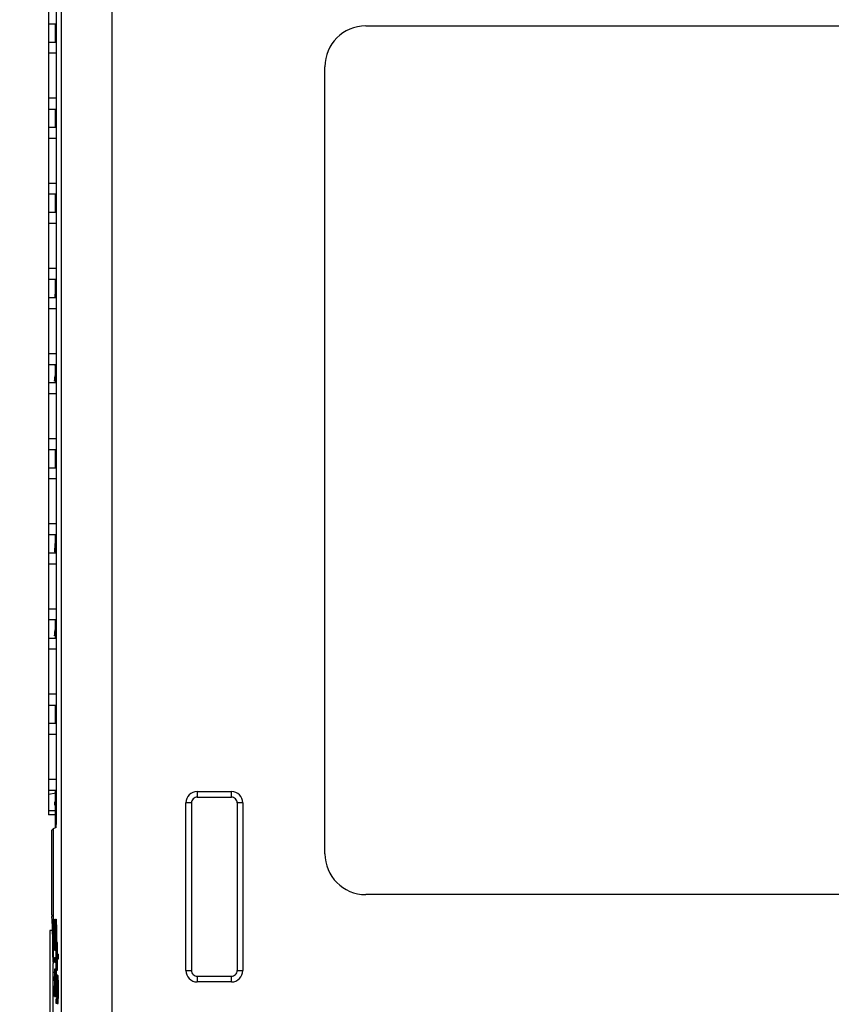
# Model space of a CAD drawing. Header units: inches. Extents: x 0 to 34, y 0 to 22.
# Tile 111 of 129: x 27.2 to 28.7, y 8.8 to 10.5. Entities that reach past the tile are written whole.
import ezdxf

# ---------------------------------------------------------------- set-up
doc = ezdxf.new("R2010")
doc.units = ezdxf.units.IN
doc.header["$LTSCALE"] = 1.87
doc.header["$MEASUREMENT"] = 0
doc.layers.get('0').update_dxf_attribs({"linetype": 'CONTINUOUS'})
doc.layers.add('DIMENSIONS', color=7, linetype='CONTINUOUS')
doc.styles.get("Standard").update_dxf_attribs({"font": 'txt', "width": 0.8})
doc.dimstyles.new('DIMSTYLE_2', dxfattribs={"dimtxt": 0.125, "dimasz": 0.18, "dimexe": 0.18, "dimexo": 0.0625, "dimgap": 0.09, "dimtad": 0, "dimtih": 1, "dimtoh": 1, "dimzin": 4, "dimdsep": 46, "dimtxsty": 'STANDARD', "dimblk": '_FILLED', "dimblk1": '_FILLED', "dimblk2": '_FILLED', "dimcen": 0.09, "dimadec": 0, "dimazin": 0, "dimtp": 0.02, "dimtm": 0.02, "dimtfac": 1, "dimtofl": 0, "dimtmove": 0, "dimatfit": 3, "dimldrblk": '_FILLED', "dimfxl": 1, "dimtolj": 1, "dimtzin": 4, "dimarcsym": 0})

# ---------------------------------------------------------------- blocks, each defined once
blk = doc.blocks.new('*D18')
at = {"layer": 'DIMENSIONS', "color": 2, "linetype": 'CONTINUOUS'}
blk.add_line((27.9748, 11.8298), (26.5923, 11.8298), dxfattribs=at)
at = {"layer": 'DIMENSIONS', "color": 2, "linetype": 'CONTINUOUS', "insert": (26.5298, 11.8923), "char_height": 0.125, "width": 1.225, "attachment_point": 3, "line_spacing_factor": 0.9}
blk.add_mtext('4.44{\\Ftxt.shx;\\W1.000000;\\H0.125000; }[112.8]', dxfattribs=at)
blk = doc.blocks.new('_FILLED')
at = {"color": 0, "linetype": 'BYBLOCK'}
blk.add_solid([(0, 0), (-1, 0.1736), (-1, -0.1736)], dxfattribs=at)

msp = doc.modelspace()

# ---------------------------------------------------------------- linework, layer by layer
at = {"color": 6, "linetype": 'CONTINUOUS'}
for p, q in [((27.3023, 12.4548), (27.3023, 7.7048)), ((27.3923, 7.7048), (27.3923, 12.4548)), ((27.2937, 12.1697), (27.2937, 9.0819)), ((27.2798, 10.4923), (27.2937, 10.4923)), ((27.2919, 10.4923), (27.2919, 10.4604)), ((27.8392, 10.4888), (30.2254, 10.4888)), ((27.7671, 9.0305), (27.7671, 10.4167)), ((27.2798, 10.3619), (27.2937, 10.3619)), ((27.2798, 10.3423), (27.2937, 10.3423)), ((27.2919, 10.3423), (27.2919, 10.3104)), ((27.2798, 10.3104), (27.2937, 10.3104)), ((27.2937, 10.2906), (27.2798, 10.2906)), ((27.2919, 10.1923), (27.2919, 10.1604)), ((27.2798, 10.1604), (27.2937, 10.1604)), ((27.2937, 10.1406), (27.2798, 10.1406)), ((27.2919, 10.0423), (27.2919, 10.0104)), ((27.2798, 9.9119), (27.2937, 9.9119)), ((27.2798, 9.8923), (27.2937, 9.8923)), ((27.2919, 9.8923), (27.2919, 9.8604)), ((27.2798, 9.7619), (27.2937, 9.7619)), ((27.2798, 9.7423), (27.2937, 9.7423)), ((27.2919, 9.7423), (27.2919, 9.7104)), ((27.2798, 9.7104), (27.2937, 9.7104)), ((27.2937, 9.6906), (27.2798, 9.6906)), ((27.2919, 9.5923), (27.2919, 9.5604)), ((27.2798, 9.5604), (27.2937, 9.5604)), ((27.2937, 9.5406), (27.2798, 9.5406)), ((27.2919, 9.4423), (27.2919, 9.4104)), ((27.2798, 9.4104), (27.2937, 9.4104)), ((27.2937, 9.3906), (27.2798, 9.3906)), ((27.2798, 9.3119), (27.2937, 9.3119)), ((27.2798, 9.2923), (27.2937, 9.2923)), ((27.2919, 9.2923), (27.2919, 9.2604)), ((27.2798, 9.1619), (27.2937, 9.1619)), ((27.2798, 9.1423), (27.2937, 9.1423)), ((27.2919, 9.1423), (27.2919, 9.0769)), ((27.5421, 9.14), (27.5421, 9.13)), ((27.5421, 9.14), (27.6025, 9.14)), ((27.5421, 9.13), (27.6025, 9.13)), ((27.6025, 9.13), (27.6025, 9.14)), ((27.5221, 8.8246), (27.5221, 9.12)), ((27.5321, 9.12), (27.5221, 9.12)), ((27.5321, 9.12), (27.5321, 8.8246)), ((27.6125, 9.12), (27.6125, 8.8246)), ((27.6225, 9.12), (27.6125, 9.12)), ((27.6225, 9.12), (27.6225, 8.8246)), ((27.288, 9.0741), (27.2858, 9.072)), ((27.2935, 9.0769), (27.288, 9.0741)), ((27.288, 9.0741), (27.288, 8.8371)), ((30.2254, 8.9584), (27.8392, 8.9584)), ((27.2823, 8.8949), (27.2823, 8.6646)), ((27.2871, 8.8949), (27.2823, 8.8949)), ((27.5221, 8.8246), (27.5321, 8.8246)), ((27.5421, 8.8146), (27.5421, 8.8046)), ((27.5421, 8.8146), (27.6025, 8.8146)), ((27.6025, 8.8046), (27.6025, 8.8146)), ((27.6125, 8.8246), (27.6225, 8.8246)), ((27.6025, 8.8046), (27.5421, 8.8046))]:
    msp.add_line(p, q, dxfattribs=at)
at = {"color": 7, "linetype": 'CONTINUOUS'}
for p, q in [((27.2798, 12.1537), (27.2798, 9.099)), ((27.2798, 10.4604), (27.2937, 10.4604)), ((27.2937, 10.4406), (27.2798, 10.4406)), ((27.2798, 10.2119), (27.2937, 10.2119)), ((27.2937, 10.1923), (27.2798, 10.1923)), ((27.2798, 10.0619), (27.2937, 10.0619)), ((27.2937, 10.0423), (27.2798, 10.0423)), ((27.2798, 10.0104), (27.2937, 10.0104)), ((27.2912, 10.0161), (27.2911, 10.0146)), ((27.2937, 9.9906), (27.2798, 9.9906)), ((27.2911, 9.8923), (27.2914, 9.8903)), ((27.2914, 9.8725), (27.2908, 9.8683)), ((27.2798, 9.8604), (27.2937, 9.8604)), ((27.2908, 9.8628), (27.2915, 9.8684)), ((27.2908, 9.8683), (27.2908, 9.8628)), ((27.2937, 9.8406), (27.2798, 9.8406)), ((27.2798, 9.6119), (27.2937, 9.6119)), ((27.2937, 9.5923), (27.2798, 9.5923)), ((27.2912, 9.577), (27.2911, 9.5753)), ((27.291, 9.5731), (27.2909, 9.5693)), ((27.2909, 9.5693), (27.2909, 9.5643)), ((27.2911, 9.5656), (27.2912, 9.5685)), ((27.2911, 9.5621), (27.2911, 9.5656)), ((27.2798, 9.4619), (27.2937, 9.4619)), ((27.2937, 9.4423), (27.2798, 9.4423)), ((27.2914, 9.4246), (27.2908, 9.4201)), ((27.2908, 9.4143), (27.2915, 9.4203)), ((27.2908, 9.4201), (27.2908, 9.4143)), ((27.2798, 9.2604), (27.2937, 9.2604)), ((27.2937, 9.2406), (27.2798, 9.2406)), ((27.2937, 9.1372), (27.2798, 9.1345)), ((27.2908, 9.121), (27.2908, 9.1163)), ((27.2914, 9.121), (27.2908, 9.121)), ((27.2908, 9.1163), (27.2914, 9.1163)), ((27.2937, 9.1061), (27.2798, 9.1061)), ((27.2937, 9.099), (27.2798, 9.099)), ((27.2858, 8.9225), (27.2858, 9.072)), ((27.2859, 8.9175), (27.2858, 8.92)), ((27.2905, 8.8977), (27.2906, 8.9057)), ((27.2906, 8.9057), (27.2909, 8.9113)), ((27.2909, 8.902), (27.2907, 8.8954)), ((27.2917, 8.9056), (27.2915, 8.9062)), ((27.2922, 8.9008), (27.2917, 8.9056)), ((27.2923, 8.8974), (27.2922, 8.9008)), ((27.2923, 8.9077), (27.2925, 8.8985)), ((27.2927, 8.908), (27.2925, 8.8998)), ((27.2927, 8.8946), (27.2928, 8.9003)), ((27.2932, 8.9058), (27.2935, 8.9062)), ((27.294, 8.9038), (27.2942, 8.9008)), ((27.2944, 8.9056), (27.2941, 8.9113)), ((27.2942, 8.9008), (27.2943, 8.8974)), ((27.2945, 8.8974), (27.2944, 8.9056)), ((27.2906, 8.8879), (27.2906, 8.8872)), ((27.2926, 8.8872), (27.2926, 8.8879)), ((27.2907, 8.8678), (27.2905, 8.8731)), ((27.2907, 8.8797), (27.2909, 8.8729)), ((27.2909, 8.8636), (27.2907, 8.8678)), ((27.2909, 8.8729), (27.2912, 8.8695)), ((27.2912, 8.8695), (27.2914, 8.8687)), ((27.292, 8.8711), (27.2922, 8.8741)), ((27.2924, 8.8691), (27.2921, 8.8636)), ((27.2922, 8.8741), (27.2923, 8.8774)), ((27.2925, 8.8772), (27.2924, 8.8691)), ((27.2925, 8.8729), (27.2927, 8.8678)), ((27.2929, 8.8733), (27.2927, 8.88)), ((27.2927, 8.8678), (27.2929, 8.8636)), ((27.2934, 8.8253), (27.2934, 8.8739)), ((27.2934, 8.8739), (27.2936, 8.8739)), ((27.2936, 8.8739), (27.2936, 8.8537)), ((27.2938, 8.8694), (27.2936, 8.8689)), ((27.2942, 8.8741), (27.2938, 8.8694)), ((27.2943, 8.8775), (27.2942, 8.8741)), ((27.2942, 8.8643), (27.2944, 8.8702)), ((27.2954, 8.8739), (27.2954, 8.8253)), ((27.2956, 8.8739), (27.2954, 8.8739)), ((27.2956, 8.8537), (27.2956, 8.8739)), ((27.2905, 8.8393), (27.2905, 8.8476)), ((27.2905, 8.8476), (27.2934, 8.8476)), ((27.2919, 8.8609), (27.2915, 8.86)), ((27.2921, 8.8636), (27.2919, 8.8609)), ((27.2926, 8.8476), (27.2926, 8.8393)), ((27.2929, 8.8636), (27.2932, 8.8609)), ((27.2932, 8.8609), (27.2933, 8.8605)), ((27.2933, 8.8605), (27.2934, 8.8602)), ((27.2936, 8.8537), (27.2975, 8.8537)), ((27.2975, 8.8455), (27.2975, 8.8537)), ((27.2905, 8.8393), (27.2934, 8.8393)), ((27.2936, 8.8455), (27.2936, 8.8253)), ((27.2936, 8.8455), (27.2975, 8.8455)), ((27.2936, 8.8393), (27.2946, 8.8393)), ((27.2946, 8.8393), (27.2946, 8.8455)), ((27.2956, 8.8253), (27.2956, 8.8455)), ((27.2905, 8.8076), (27.2906, 8.8144)), ((27.2907, 8.8208), (27.2909, 8.8246)), ((27.2909, 8.8134), (27.2908, 8.8094)), ((27.2909, 8.8246), (27.2912, 8.8272)), ((27.291, 8.816), (27.2909, 8.8134)), ((27.2912, 8.8272), (27.2915, 8.8282)), ((27.2917, 8.819), (27.2915, 8.8193)), ((27.2918, 8.8184), (27.2917, 8.819)), ((27.292, 8.8157), (27.2918, 8.8184)), ((27.2922, 8.8114), (27.292, 8.8157)), ((27.2924, 8.8182), (27.2925, 8.8122)), ((27.2926, 8.8142), (27.2925, 8.8135)), ((27.2925, 8.8122), (27.2925, 8.8114)), ((27.2929, 8.8247), (27.2927, 8.8208)), ((27.2934, 8.8279), (27.2929, 8.8247)), ((27.2929, 8.8134), (27.2931, 8.8167)), ((27.2931, 8.8167), (27.2933, 8.8186)), ((27.2933, 8.8186), (27.2935, 8.8193)), ((27.2936, 8.8253), (27.2934, 8.8253)), ((27.2934, 8.8075), (27.2934, 8.8156)), ((27.2934, 8.8156), (27.2947, 8.8156)), ((27.2939, 8.8269), (27.2936, 8.8281)), ((27.2942, 8.8234), (27.2939, 8.8269)), ((27.2944, 8.8182), (27.2942, 8.8234)), ((27.2951, 8.8133), (27.2952, 8.8106)), ((27.2954, 8.8253), (27.2956, 8.8253)), ((27.2954, 8.8156), (27.2954, 8.8075)), ((27.2967, 8.8156), (27.2954, 8.8156)), ((27.2969, 8.815), (27.2967, 8.8156)), ((27.2971, 8.8134), (27.2969, 8.815)), ((27.2972, 8.8106), (27.2971, 8.8134)), ((27.2905, 8.8064), (27.2905, 8.8076)), ((27.2905, 8.7965), (27.2905, 8.7975)), ((27.2905, 8.7791), (27.2905, 8.7965)), ((27.2907, 8.7975), (27.2907, 8.7875)), ((27.2923, 8.7875), (27.2923, 8.7956)), ((27.2926, 8.7791), (27.2927, 8.7975)), ((27.2947, 8.8075), (27.2934, 8.8075)), ((27.2943, 8.7956), (27.2943, 8.7875)), ((27.2946, 8.7791), (27.2946, 8.796)), ((27.2949, 8.8069), (27.2947, 8.8075)), ((27.2951, 8.8042), (27.2949, 8.8069)), ((27.2952, 8.7988), (27.2951, 8.8042)), ((27.2952, 8.8106), (27.2954, 8.8058)), ((27.2954, 8.8075), (27.2967, 8.8075)), ((27.2969, 8.8068), (27.2971, 8.8036)), ((27.2971, 8.8036), (27.2972, 8.7982)), ((27.2974, 8.8059), (27.2972, 8.8106)), ((27.2905, 8.7791), (27.2946, 8.7791)), ((27.2907, 8.7875), (27.2923, 8.7875)), ((27.2943, 8.7875), (27.2927, 8.7875)), ((27.2949, 8.7759), (27.295, 8.7775)), ((27.295, 8.7775), (27.2951, 8.7808)), ((27.297, 8.7775), (27.2968, 8.7751)), ((27.2971, 8.7809), (27.297, 8.7775)), ((27.2934, 8.7665), (27.2934, 8.7748)), ((27.2934, 8.7748), (27.2947, 8.7748)), ((27.2946, 8.7665), (27.2934, 8.7665)), ((27.2948, 8.7667), (27.2946, 8.7665)), ((27.2947, 8.7748), (27.2949, 8.7759)), ((27.2952, 8.77), (27.2948, 8.7667)), ((27.2953, 8.7752), (27.2952, 8.77)), ((27.2954, 8.7748), (27.2954, 8.7665)), ((27.2967, 8.7748), (27.2954, 8.7748)), ((27.2954, 8.7665), (27.2966, 8.7665)), ((27.2968, 8.7751), (27.2967, 8.7748)), ((27.297, 8.7679), (27.2972, 8.77)), ((27.2972, 8.77), (27.2973, 8.7752))]:
    msp.add_line(p, q, dxfattribs=at)
for centre, radius, start, end in [((27.426, 10.0067), 0.1351, 177.0971, 177.5338), ((27.4313, 10.0072), 0.1403, 177.8266, 178.6073), ((27.3914, 10.0085), 0.1004, 176.5007, 177.117), ((27.4016, 9.5689), 0.1107, 176.6889, 177.269), ((28.2746, 9.5588), 0.9837, 179.6789, 179.9051), ((27.4375, 9.5672), 0.1466, 177.2512, 177.6671), ((27.993, 9.5583), 0.7019, 179.6923, 179.8287), ((27.5507, 8.9221), 0.2649, 179.9121, 180.444), ((28.2533, 8.8869), 0.9629, 179.36, 179.9429), ((28.1563, 8.8876), 0.8659, 179.9818, 180.5076), ((27.7868, 8.8877), 0.4962, 179.1176, 179.9772), ((27.8457, 8.8884), 0.5551, 180.1324, 180.9044), ((26.8833, 8.8891), 0.4091, 0.5258, 1.1686), ((26.633, 8.887), 0.6593, 0.0374, 0.5074), ((26.6747, 8.8876), 0.6176, 359.4816, 359.9863), ((26.9292, 8.885), 0.3632, 358.7952, 359.5208), ((26.4392, 8.8869), 0.8534, 0.0212, 0.779), ((26.2884, 8.8883), 1.0042, 359.365, 359.938), ((27.8478, 8.8874), 0.5551, 179.2585, 179.9411), ((27.8161, 8.8881), 0.5235, 180.1055, 180.8857), ((26.9236, 8.8897), 0.3708, 0.4962, 1.1983), ((26.6773, 8.8872), 0.6171, 0.0214, 0.526), ((26.6173, 8.8879), 0.6771, 359.504, 359.9642), ((26.8943, 8.8856), 0.4, 358.8356, 359.4882), ((26.2816, 8.886), 1.013, 0.0706, 0.6482), ((26.3706, 8.8877), 0.924, 359.3855, 359.9664), ((27.8631, 8.8848), 0.5727, 180.4884, 181.1709), ((27.8157, 8.8839), 0.5233, 180.9632, 181.1961), ((26.7973, 8.8827), 0.4973, 358.5572, 359.4397), ((27.6096, 8.809), 0.3191, 178.2939, 178.7736), ((27.657, 8.808), 0.3665, 178.7715, 178.9987), ((27.5051, 8.8123), 0.2146, 177.7256, 178.0542), ((27.5477, 8.8108), 0.2571, 178.0553, 178.2794), ((27.3452, 8.8125), 0.0543, 175.6423, 176.3231), ((27.1508, 8.8154), 0.1416, 2.2848, 3.2341), ((27.0969, 8.8131), 0.1955, 1.8502, 2.3272), ((27.06, 8.8118), 0.2325, 1.5658, 1.8607), ((27.8188, 8.8055), 0.5263, 179.128, 179.5014), ((27.5839, 8.8096), 0.2914, 177.8051, 179.0904), ((27.464, 8.8072), 0.1713, 177.898, 178.5574), ((26.9675, 8.8093), 0.3271, 1.1166, 1.5496), ((28.7937, 8.7988), 1.5032, 179.7127, 180.0529), ((27.7552, 8.8014), 0.4645, 179.0202, 179.7028), ((28.1355, 8.7986), 0.8448, 179.6454, 180.0777), ((27.053, 8.8054), 0.2393, 1.2562, 1.4311), ((26.9419, 8.8032), 0.3504, 0.6227, 1.2179), ((26.5228, 8.7995), 0.7695, 0.1581, 0.5611), ((25.9209, 8.7971), 1.3714, 359.9364, 0.1851), ((26.4042, 8.8026), 0.8883, 0.1276, 0.5655), ((25.4036, 8.7983), 1.889, 359.9307, 0.1902), ((27.8228, 8.8007), 0.5301, 179.0651, 179.6592), ((28.1852, 8.7985), 0.8925, 179.6562, 180.0662), ((27.5279, 8.8055), 0.2351, 178.5429, 178.6885), ((27.5865, 8.8042), 0.2938, 178.6969, 178.9974), ((26.671, 8.8004), 0.6234, 0.1113, 0.6062), ((25.9086, 8.7971), 1.3857, 359.9377, 0.184), ((25.9249, 8.8004), 1.3696, 0.1721, 0.296), ((25.3882, 8.7983), 1.9064, 359.9319, 0.1878), ((26.6209, 8.7902), 0.6743, 0.0904, 0.7332), ((26.7984, 8.7948), 0.4971, 0.506, 1.2709), ((26.4847, 8.7916), 0.8108, 359.9763, 0.5349), ((26.7131, 8.7909), 0.5842, 0.0363, 0.7208), ((26.7638, 8.7942), 0.5337, 0.549, 1.2574), ((26.3855, 8.7911), 0.912, 0.0082, 0.5146), ((26.9383, 8.7887), 0.3569, 358.7361, 359.4988), ((26.6759, 8.7914), 0.6194, 359.4571, 359.9817), ((26.7491, 8.7876), 0.5464, 358.6952, 359.4244), ((26.1875, 8.7924), 1.108, 359.468, 359.9401), ((26.9031, 8.7893), 0.3942, 358.78, 359.4636), ((26.6141, 8.7917), 0.6832, 359.4818, 359.9573), ((26.8114, 8.7866), 0.4861, 358.6506, 359.4585), ((26.3291, 8.7917), 0.9685, 359.4273, 359.9738)]:
    msp.add_arc(centre, radius, start, end, dxfattribs=at)
at = {"color": 6, "linetype": 'CONTINUOUS'}
for centre, radius, start, end in [((27.5421, 9.12), 0.02, 90.0087, 179.9949), ((27.5421, 9.12), 0.00999, 89.9973, 180.0288), ((27.6025, 9.12), 0.02, 0.0087, 89.9949), ((27.6025, 9.12), 0.00999, 359.988, 90.0274), ((27.5421, 8.8246), 0.02, 180.0087, 269.9949), ((27.5421, 8.8246), 0.00999, 179.988, 270.0274), ((27.6025, 8.8246), 0.02, 270.0087, 359.9949), ((27.6025, 8.8246), 0.00999, 269.988, 0.0274)]:
    msp.add_arc(centre, radius, start, end, dxfattribs=at)
for centre, major_axis, ratio, start_param, end_param in [((27.8391, 10.4168), (-0.0509, 0.0509), 0.999695, -0.785256, 0.785256), ((27.2935, 9.0819), (0, 0.005), 0.034921, -3.124139, -1.570796), ((27.8391, 9.0304), (-0.0509, -0.0509), 0.999695, -0.785256, 0.785256), ((27.2858, 8.7798), (0, 0.138), 0.017455, 5.158893, 6.220207), ((27.2836, 8.7798), (0, 0.138), 0.034921, 4.283829, 5.140949)]:
    msp.add_ellipse(centre, major_axis=major_axis, ratio=ratio, start_param=start_param, end_param=end_param, dxfattribs=at)
at = {"color": 7, "linetype": 'CONTINUOUS'}
for points, knots in [([(27.2909, 8.9113), (27.2909, 8.9116), (27.2909, 8.9122), (27.291, 8.9131), (27.2911, 8.9137), (27.2912, 8.9142), (27.2912, 8.9146), (27.2913, 8.9148), (27.2914, 8.9149), (27.2914, 8.915), (27.2915, 8.915), (27.2915, 8.915)], [0, 0, 0, 0, 0.260853, 0.471577, 0.638647, 0.768554, 0.866425, 0.934802, 0.958859, 0.976912, 1, 1, 1, 1]), ([(27.2915, 8.9062), (27.2915, 8.9062), (27.2914, 8.9063), (27.2913, 8.9062), (27.2913, 8.9061), (27.2912, 8.906), (27.2912, 8.9058), (27.2911, 8.9055), (27.2911, 8.905), (27.291, 8.9042), (27.2909, 8.9032), (27.2909, 8.9024), (27.2909, 8.902)], [0, 0, 0, 0, 0.023388, 0.046681, 0.068538, 0.098707, 0.137851, 0.18651, 0.314484, 0.488325, 0.714637, 1, 1, 1, 1]), ([(27.2915, 8.915), (27.2915, 8.915), (27.2915, 8.915), (27.2916, 8.915), (27.2917, 8.9149), (27.2917, 8.9147), (27.2918, 8.9145), (27.2918, 8.9141), (27.2919, 8.9135), (27.292, 8.9125), (27.2921, 8.9112), (27.2922, 8.9096), (27.2923, 8.9084), (27.2923, 8.9077)], [0, 0, 0, 0, 0.007432, 0.01704, 0.031373, 0.051764, 0.079083, 0.114043, 0.209436, 0.342747, 0.517329, 0.735615, 1, 1, 1, 1]), ([(27.2935, 8.915), (27.2935, 8.915), (27.2934, 8.915), (27.2934, 8.915), (27.2933, 8.9149), (27.2933, 8.9147), (27.2932, 8.9145), (27.2931, 8.9142), (27.293, 8.9135), (27.2929, 8.9126), (27.2929, 8.9113), (27.2928, 8.9098), (27.2927, 8.9086), (27.2927, 8.908)], [0, 0, 0, 0, 0.007452, 0.017299, 0.031971, 0.052735, 0.080427, 0.115737, 0.21168, 0.34522, 0.519575, 0.737072, 1, 1, 1, 1]), ([(27.2928, 8.9003), (27.2928, 8.901), (27.2929, 8.9023), (27.293, 8.904), (27.2931, 8.9051), (27.2932, 8.9056), (27.2932, 8.9058)], [0, 0, 0, 0, 0.399992, 0.700706, 0.891065, 1, 1, 1, 1]), ([(27.2941, 8.9113), (27.2941, 8.9117), (27.2941, 8.9123), (27.294, 8.9131), (27.2939, 8.9137), (27.2938, 8.9142), (27.2937, 8.9146), (27.2937, 8.9148), (27.2936, 8.915), (27.2935, 8.915)], [0, 0, 0, 0, 0.263778, 0.475774, 0.643075, 0.772784, 0.870417, 0.938486, 1, 1, 1, 1]), ([(27.2935, 8.9062), (27.2935, 8.9062), (27.2936, 8.9061), (27.2937, 8.9059), (27.2937, 8.9057), (27.2938, 8.9053), (27.2939, 8.9047), (27.2939, 8.9042), (27.294, 8.9038)], [0, 0, 0, 0, 0.068149, 0.138427, 0.238018, 0.369435, 0.536895, 1, 1, 1, 1]), ([(27.2915, 8.8688), (27.2916, 8.8688), (27.2916, 8.8689), (27.2917, 8.8691), (27.2918, 8.8693), (27.2918, 8.8697), (27.2919, 8.8703), (27.292, 8.8708), (27.292, 8.8711)], [0, 0, 0, 0, 0.069071, 0.140583, 0.241177, 0.372975, 0.540078, 1, 1, 1, 1]), ([(27.2934, 8.8688), (27.2933, 8.8688), (27.2933, 8.869), (27.2932, 8.8692), (27.2932, 8.8696), (27.2931, 8.8703), (27.293, 8.8715), (27.2929, 8.8726), (27.2929, 8.8733)], [0, 0, 0, 0, 0.034492, 0.090247, 0.16955, 0.274344, 0.570434, 1, 1, 1, 1]), ([(27.2936, 8.8601), (27.2936, 8.8601), (27.2937, 8.8602), (27.2938, 8.8606), (27.2939, 8.8613), (27.2941, 8.8626), (27.2942, 8.8637), (27.2942, 8.8643)], [0, 0, 0, 0, 0.034883, 0.089052, 0.267267, 0.559311, 1, 1, 1, 1]), ([(27.2915, 8.86), (27.2915, 8.86), (27.2914, 8.8601), (27.2914, 8.8602), (27.2913, 8.8603), (27.2913, 8.8605), (27.2912, 8.8609), (27.2911, 8.8614), (27.291, 8.8623), (27.2909, 8.863), (27.2909, 8.8636)], [0, 0, 0, 0, 0.024336, 0.043436, 0.068706, 0.139972, 0.241411, 0.375423, 0.544675, 1, 1, 1, 1]), ([(27.2915, 8.8193), (27.2915, 8.8193), (27.2915, 8.8192), (27.2914, 8.819), (27.2913, 8.8186), (27.2911, 8.8177), (27.2911, 8.8171), (27.2911, 8.8167)], [0, 0, 0, 0, 0.025881, 0.071627, 0.244788, 0.54456, 1, 1, 1, 1]), ([(27.2915, 8.8282), (27.2916, 8.8282), (27.2916, 8.8281), (27.2917, 8.8279), (27.2918, 8.8275), (27.2919, 8.827), (27.292, 8.8263), (27.2921, 8.8251), (27.2921, 8.8241), (27.2922, 8.8234)], [0, 0, 0, 0, 0.023558, 0.068883, 0.14133, 0.244172, 0.38011, 0.550705, 1, 1, 1, 1]), ([(27.2935, 8.8193), (27.2936, 8.8193), (27.2936, 8.8192), (27.2937, 8.819), (27.2938, 8.8183), (27.2939, 8.8172), (27.294, 8.8162), (27.294, 8.8157)], [0, 0, 0, 0, 0.022262, 0.062242, 0.224648, 0.531191, 1, 1, 1, 1]), ([(27.2947, 8.8156), (27.2947, 8.8156), (27.2948, 8.8154), (27.2948, 8.8153), (27.2949, 8.815), (27.2949, 8.8147), (27.295, 8.8142), (27.295, 8.8137), (27.2951, 8.8133)], [0, 0, 0, 0, 0.063537, 0.133986, 0.235842, 0.371799, 0.543593, 1, 1, 1, 1]), ([(27.2967, 8.8075), (27.2967, 8.8075), (27.2967, 8.8075), (27.2967, 8.8075), (27.2968, 8.8075), (27.2968, 8.8074), (27.2968, 8.8071), (27.2969, 8.8069), (27.2969, 8.8068)], [0, 0, 0, 0, 0.055492, 0.091228, 0.13789, 0.218448, 0.50932, 1, 1, 1, 1]), ([(27.2966, 8.7665), (27.2967, 8.7665), (27.2967, 8.7665), (27.2968, 8.7665), (27.2968, 8.7666), (27.2968, 8.7667), (27.2969, 8.7669), (27.2969, 8.7672), (27.297, 8.7675), (27.297, 8.7677), (27.297, 8.7679)], [0, 0, 0, 0, 0.035132, 0.071844, 0.132735, 0.224692, 0.350756, 0.517017, 0.730969, 1, 1, 1, 1])]:
    msp.add_open_spline(points, degree=3, knots=knots, dxfattribs=at)

# ---------------------------------------------------------------- dimensions: what is measured, and where the dimension line sits
at = {"layer": 'DIMENSIONS', "color": 2, "linetype": 'CONTINUOUS'}
dim = msp.add_ordinate_dim(feature_location=(27.9748, 11.8298), offset=(-1.3825, 0), dtype=0, origin=(28.0373, 7.3905), dimstyle='DIMSTYLE_2', dxfattribs=at)
dim.commit()
dim.dimension.update_dxf_attribs({"geometry": '*D18', "text_midpoint": (25.6673, 11.8298)})

doc.saveas('drawing.dxf')
